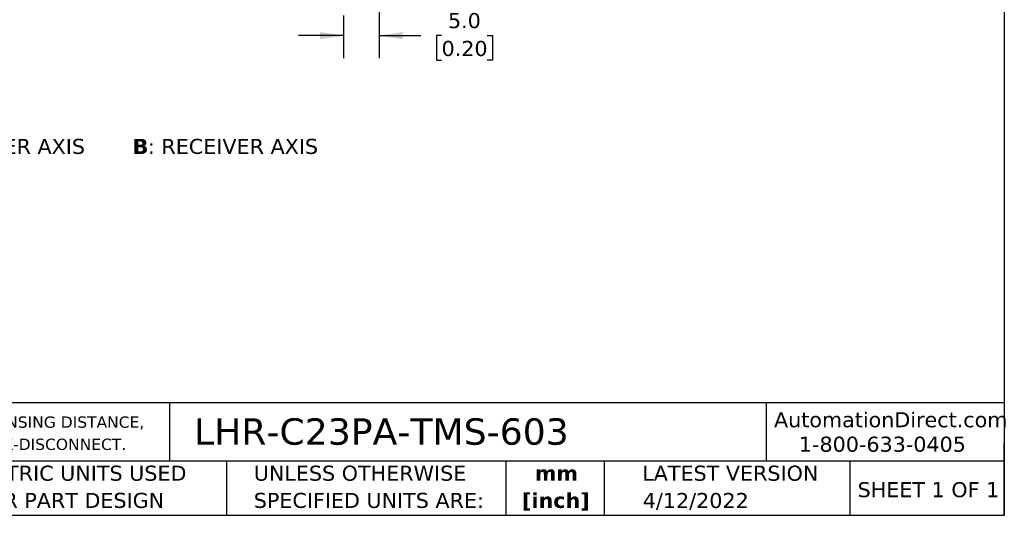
# Model space of a CAD drawing. Header units: millimetres. Extents: x 6 to 273, y 6 to 210.
# Tile 2 of 4: x 135 to 273, y 6 to 76. Entities that reach past the tile are written whole.
import ezdxf

# ---------------------------------------------------------------- set-up
doc = ezdxf.new("R2010")
doc.units = ezdxf.units.MM
doc.linetypes.add('SLD-Solid', pattern=[0])
doc.layers.add('DIMENSIONS', color=140, linetype='SLD-Solid', lineweight=25)
doc.layers.add('TEXT', color=140, linetype='SLD-Solid', lineweight=25)
doc.styles.add('SLDTEXTSTYLE0', font='VERDANAB.TTF')
doc.styles.add('SLDTEXTSTYLE1', font='VERDANA.TTF')
doc.dimstyles.new('SLDDIMSTYLE2', dxfattribs={"dimtxt": 2.158008, "dimasz": 3.302, "dimexe": 0, "dimexo": 0.0625, "dimgap": 0.539502, "dimtad": 0, "dimtih": 1, "dimtoh": 1, "dimrnd": 1e-09, "dimzin": 4, "dimdsep": 46, "dimtxsty": 'SLDTEXTSTYLE1', "dimsah": 1, "dimcen": 0.09, "dimadec": 0, "dimazin": 1, "dimtfac": 1, "dimtmove": 0, "dimatfit": 0, "dimfxl": 0, "dimfrac": 2, "dimtolj": 1, "dimtzin": 12, "dimarcsym": 0})

# ---------------------------------------------------------------- blocks, each defined once
blk = doc.blocks.new('SW_NOTE_0')
at = {"layer": 'TEXT', "color": 0, "attachment_point": 1}
for s, insert, char_height, style in [('A', (0, 2.69), 2.12, 'SLDTEXTSTYLE0'), (': EMITTER AXIS      ', (2.19, 2.69), 2.1167, 'SLDTEXTSTYLE1'), ('B', (30.97, 2.69), 2.12, 'SLDTEXTSTYLE0'), (': RECEIVER AXIS', (33.12, 2.69), 2.1167, 'SLDTEXTSTYLE1')]:
    blk.add_mtext(s, dxfattribs=dict(at, insert=insert, char_height=char_height, style=style))
blk = doc.blocks.new('SW_NOTE_0_1')
at = {"layer": 'TEXT', "color": 0, "char_height": 1.5875, "attachment_point": 1, "style": 'SLDTEXTSTYLE1'}
for s, insert in [('CONTRINEX PHOTOELECTRIC SENSOR, RECTANGULAR, DIFFUSE WITH BACKGROUND SUPPRESSION, 15-250MM SENSING DISTANCE, ', (0, 2.02)), ('COMPLEMENTARY LIGHT-ON/DARK-ON, PNP, TEACH-IN BUTTON, 1000 HZ SWITCHING FREQUENCY, 4-PIN M8 QUICK-DISCONNECT.', (0, -1.1))]:
    blk.add_mtext(s, dxfattribs=dict(at, insert=insert))
blk = doc.blocks.new('SW_NOTE_0_2')
at = {"layer": 'TEXT', "color": 0, "char_height": 2.117, "attachment_point": 2, "style": 'SLDTEXTSTYLE0'}
for s, insert in [('mm', (2.84, 2.69)), ('[inch]', (2.76, -1.13))]:
    blk.add_mtext(s, dxfattribs=dict(at, insert=insert))
blk = doc.blocks.new('SW_NOTE_0_3')
at = {"layer": 'TEXT', "color": 0, "char_height": 2.1167, "attachment_point": 1, "style": 'SLDTEXTSTYLE1'}
for s, insert in [('UNLESS OTHERWISE ', (0, 2.69)), ('SPECIFIED UNITS ARE:', (0, -1.13))]:
    blk.add_mtext(s, dxfattribs=dict(at, insert=insert))
blk = doc.blocks.new('SW_NOTE_0_7')
at = {"layer": 'TEXT', "color": 0, "char_height": 2.1167, "attachment_point": 1, "style": 'SLDTEXTSTYLE1'}
for s, insert in [('METRIC UNITS USED ', (0, 2.69)), ('FOR PART DESIGN', (0, -1.13))]:
    blk.add_mtext(s, dxfattribs=dict(at, insert=insert))
blk = doc.blocks.new('_D_2')
at = {"layer": 'DIMENSIONS'}
for p, q in [((185.23, 91.49), (185.23, 70.56)), ((180.23, 76.58), (180.23, 70.56)), ((180.23, 73.73), (173.88, 73.73)), ((185.23, 73.73), (191.06, 73.73)), ((193.99, 73.73), (193.26, 73.73)), ((193.26, 73.73), (193.26, 70.3)), ((200.4, 73.73), (201.13, 73.73)), ((201.13, 73.73), (201.13, 70.3)), ((193.26, 70.3), (193.99, 70.3)), ((201.13, 70.3), (200.4, 70.3))]:
    blk.add_line(p, q, dxfattribs=at)
for points in [[(180.23, 73.73), (176.93, 74.24), (176.93, 73.23)], [(185.23, 73.73), (188.53, 73.23), (188.53, 74.24)]]:
    blk.add_solid(points, dxfattribs=at)
at = {"layer": 'DIMENSIONS', "char_height": 2.117, "attachment_point": 1, "style": 'SLDTEXTSTYLE1'}
for s, insert in [('5.0', (194.89, 76.9)), ('0.20', (193.99, 72.99))]:
    blk.add_mtext(s, dxfattribs=dict(at, insert=insert))

msp = doc.modelspace()

# ---------------------------------------------------------------- linework, layer by layer
at = {"layer": 'TEXT'}
for p, q in [((273.05, 209.55), (273.05, 6.35)), ((273.05, 22.126), (6.35, 22.126)), ((155.759, 22.126), (155.759, 13.97)), ((239.575, 22.126), (239.575, 13.97)), ((273.05, 6.35), (273.05, 16.51)), ((273.05, 13.97), (6.35, 13.97)), ((163.78, 13.97), (163.78, 6.35)), ((203.024, 13.97), (203.024, 6.35)), ((216.812, 13.97), (216.812, 6.35)), ((251.349, 13.97), (251.349, 6.35)), ((6.35, 6.35), (273.05, 6.35))]:
    msp.add_line(p, q, dxfattribs=at)

# ---------------------------------------------------------------- block references
for name, p in [('SW_NOTE_0', (119.614, 56.542)), ('SW_NOTE_0_1', (7.966, 18.216)), ('SW_NOTE_0_7', (128.478, 10.635)), ('SW_NOTE_0_3', (167.608, 10.635)), ('SW_NOTE_0_2', (207.286, 10.633))]:
    msp.add_blockref(name, p, dxfattribs=at)

# ---------------------------------------------------------------- texts
at = {"layer": 'TEXT', "style": 'SLDTEXTSTYLE1'}
for s, insert, char_height, attachment_point in [('AutomationDirect.com', (240.695, 20.836), 2.11667, 1), ('LHR-C23PA-TMS-603', (159.208, 19.975), 3.70417, 1), ('1-800-633-0405', (244.192, 17.397), 2.11667, 1), ('LATEST VERSION', (234.552, 13.324), 2.11667, 2), ('SHEET 1 OF 1', (252.441, 11.011), 2.11667, 1), ('4/12/2022', (229.701, 9.487), 2.1167, 2)]:
    msp.add_mtext(s, dxfattribs=dict(at, insert=insert, char_height=char_height, attachment_point=attachment_point))

# ---------------------------------------------------------------- dimensions: what is measured, and where the dimension line sits
at = {"layer": 'DIMENSIONS'}
dim = msp.add_linear_dim(base=(185.232, 73.733), p1=(180.232, 77.855), p2=(185.232, 92.756), dimstyle='SLDDIMSTYLE2', dxfattribs=at)
dim.commit()
dim.dimension.update_dxf_attribs({"geometry": '_D_2', "text_midpoint": (197.195, 73.733), "dimtype": 160})

doc.saveas('drawing.dxf')
